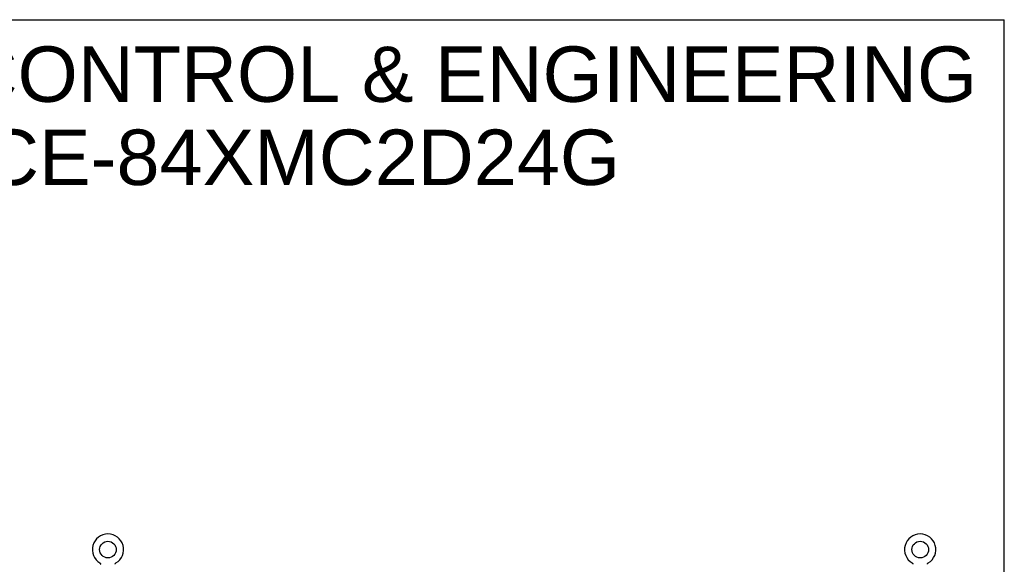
# Model space of a CAD drawing. Header units: inches. Extents: x 0 to 283, y 0 to 183.
# Tile 99 of 99: x 195 to 283, y 134 to 183. Entities that reach past the tile are written whole.
import ezdxf

# ---------------------------------------------------------------- set-up
doc = ezdxf.new("R2010")
doc.units = ezdxf.units.IN
doc.header["$LTSCALE"] = 15.583333
doc.header["$MEASUREMENT"] = 0
doc.linetypes.add('HIDDEN', pattern=[0.2, 0.1, -0.1])
doc.layers.get('0').update_dxf_attribs({"linetype": 'CONTINUOUS'})
doc.layers.add('DEFAULT_2', color=8, linetype='HIDDEN')
doc.layers.add('DIMENSIONS', color=7, linetype='CONTINUOUS')
doc.styles.get("Standard").update_dxf_attribs({"font": 'arial.ttf'})

msp = doc.modelspace()

# ---------------------------------------------------------------- linework, layer by layer
at = {"color": 7, "linetype": 'Continuous'}
for p, q in [((0, 183.333), (283.333, 183.333)), ((283.333, 0), (283.333, 183.333)), ((201.777, 134.32), (201.777, 134.32)), ((201.777, 134.32), (201.778, 134.319)), ((201.777, 134.32), (201.781, 134.317)), ((201.781, 134.317), (201.785, 134.314)), ((201.785, 134.314), (201.79, 134.311)), ((201.789, 134.311), (201.794, 134.308)), ((201.794, 134.308), (201.798, 134.305)), ((201.797, 134.305), (201.801, 134.301)), ((201.801, 134.301), (201.805, 134.298)), ((201.805, 134.298), (201.809, 134.294)), ((201.809, 134.294), (201.812, 134.29)), ((201.812, 134.29), (201.815, 134.286)), ((201.815, 134.286), (201.818, 134.282)), ((201.818, 134.282), (201.821, 134.277)), ((201.821, 134.278), (201.824, 134.273)), ((201.824, 134.273), (201.827, 134.269)), ((201.827, 134.269), (201.829, 134.264)), ((201.829, 134.264), (201.832, 134.259)), ((201.832, 134.26), (201.834, 134.255)), ((201.834, 134.255), (201.836, 134.25)), ((201.836, 134.25), (201.837, 134.245)), ((201.837, 134.245), (201.839, 134.24)), ((201.839, 134.24), (201.84, 134.235)), ((201.84, 134.235), (201.842, 134.23)), ((201.842, 134.23), (201.843, 134.225)), ((201.843, 134.225), (201.843, 134.22)), ((201.843, 134.22), (201.844, 134.215)), ((201.845, 134.204), (201.845, 134.2)), ((203.155, 134.21), (203.156, 134.215)), ((203.155, 134.2), (203.155, 134.204)), ((203.156, 134.22), (203.157, 134.225)), ((203.156, 134.215), (203.156, 134.22)), ((203.157, 134.225), (203.158, 134.23)), ((203.158, 134.23), (203.159, 134.235)), ((203.159, 134.235), (203.161, 134.24)), ((203.161, 134.24), (203.162, 134.245)), ((203.162, 134.245), (203.164, 134.25)), ((203.164, 134.25), (203.166, 134.255)), ((203.166, 134.255), (203.168, 134.26)), ((203.168, 134.259), (203.171, 134.264)), ((203.17, 134.264), (203.173, 134.269)), ((203.173, 134.269), (203.176, 134.273)), ((203.176, 134.273), (203.178, 134.278)), ((203.178, 134.277), (203.181, 134.282)), ((203.181, 134.282), (203.185, 134.286)), ((203.184, 134.286), (203.188, 134.29)), ((203.188, 134.29), (203.191, 134.294)), ((203.191, 134.294), (203.195, 134.298)), ((203.195, 134.298), (203.198, 134.301)), ((203.198, 134.301), (203.202, 134.305)), ((203.202, 134.305), (203.206, 134.308)), ((203.206, 134.308), (203.21, 134.311)), ((203.21, 134.311), (203.214, 134.314)), ((203.214, 134.314), (203.219, 134.317)), ((203.214, 134.314), (203.216, 134.315)), ((203.219, 134.317), (203.223, 134.32)), ((203.221, 134.319), (203.222, 134.32)), ((275.027, 134.32), (275.027, 134.32)), ((275.028, 134.319), (275.027, 134.32)), ((275.027, 134.32), (275.031, 134.317)), ((275.031, 134.317), (275.035, 134.314)), ((275.035, 134.314), (275.04, 134.311)), ((275.039, 134.311), (275.044, 134.308)), ((275.044, 134.308), (275.048, 134.305)), ((275.047, 134.305), (275.051, 134.301)), ((275.051, 134.301), (275.055, 134.298)), ((275.055, 134.298), (275.059, 134.294)), ((275.059, 134.294), (275.062, 134.29)), ((275.062, 134.29), (275.065, 134.286)), ((275.065, 134.286), (275.068, 134.282)), ((275.068, 134.282), (275.071, 134.277)), ((275.071, 134.278), (275.074, 134.273)), ((275.074, 134.273), (275.077, 134.269)), ((275.077, 134.269), (275.079, 134.264)), ((275.079, 134.264), (275.082, 134.259)), ((275.082, 134.26), (275.084, 134.255)), ((275.084, 134.255), (275.086, 134.25)), ((275.086, 134.25), (275.087, 134.245)), ((275.087, 134.245), (275.089, 134.24)), ((275.089, 134.24), (275.09, 134.235)), ((275.09, 134.235), (275.092, 134.23)), ((275.092, 134.23), (275.093, 134.225)), ((275.093, 134.225), (275.093, 134.22)), ((275.093, 134.22), (275.094, 134.215)), ((275.095, 134.204), (275.095, 134.2)), ((276.405, 134.21), (276.406, 134.215)), ((276.405, 134.204), (276.405, 134.21)), ((276.405, 134.2), (276.405, 134.204)), ((276.406, 134.22), (276.407, 134.225)), ((276.406, 134.215), (276.406, 134.22)), ((276.407, 134.225), (276.408, 134.23)), ((276.408, 134.23), (276.409, 134.235)), ((276.409, 134.235), (276.411, 134.24)), ((276.411, 134.24), (276.412, 134.245)), ((276.412, 134.245), (276.414, 134.25)), ((276.414, 134.25), (276.416, 134.255)), ((276.416, 134.255), (276.418, 134.26)), ((276.418, 134.259), (276.421, 134.264)), ((276.42, 134.264), (276.423, 134.269)), ((276.423, 134.269), (276.426, 134.273)), ((276.426, 134.273), (276.428, 134.278)), ((276.428, 134.277), (276.431, 134.282)), ((276.431, 134.282), (276.435, 134.286)), ((276.434, 134.286), (276.438, 134.29)), ((276.438, 134.29), (276.441, 134.294)), ((276.441, 134.294), (276.445, 134.298)), ((276.445, 134.298), (276.448, 134.301)), ((276.448, 134.301), (276.452, 134.305)), ((276.452, 134.305), (276.456, 134.308)), ((276.456, 134.308), (276.46, 134.311)), ((276.46, 134.311), (276.464, 134.314)), ((276.464, 134.314), (276.469, 134.317)), ((276.464, 134.314), (276.466, 134.315)), ((276.469, 134.317), (276.473, 134.32)), ((276.472, 134.32), (276.471, 134.319)), ((276.473, 134.32), (276.473, 134.32))]:
    msp.add_line(p, q, dxfattribs=at)
for points in [[(201.844, 134.215), (201.845, 134.21), (201.845, 134.204)], [(203.155, 134.2), (203.155, 134.204), (203.155, 134.21)], [(275.094, 134.215), (275.095, 134.21), (275.095, 134.204), (275.095, 134.2)]]:
    msp.add_lwpolyline(points, dxfattribs=at)
for centre in [(202.5, 135.53), (275.75, 135.53)]:
    msp.add_circle(centre, 0.75, dxfattribs=at)
for centre in [(202.5, 135.53), (275.75, 135.53)]:
    msp.add_arc(centre, 1.41, 300.81801, 239.18199, dxfattribs=at)
at = {"layer": 'DEFAULT_2', "color": 8, "linetype": 'HIDDEN'}
for p, q in [((201.784, 134.315), (201.785, 134.314)), ((203.223, 134.32), (203.223, 134.32)), ((203.223, 134.32), (203.223, 134.32)), ((275.034, 134.315), (275.035, 134.314)), ((276.473, 134.32), (276.473, 134.32))]:
    msp.add_line(p, q, dxfattribs=at)

# ---------------------------------------------------------------- texts
at = {"layer": 'DIMENSIONS', "color": 2, "linetype": 'Continuous', "insert": (217.635, 180.92), "char_height": 5, "width": 126.28253, "attachment_point": 2, "line_spacing_factor": 0.9}
msp.add_mtext('SAGINAW CONTROL & ENGINEERING\\PSCE-84XMC2D24G', dxfattribs=at)

doc.saveas('drawing.dxf')
